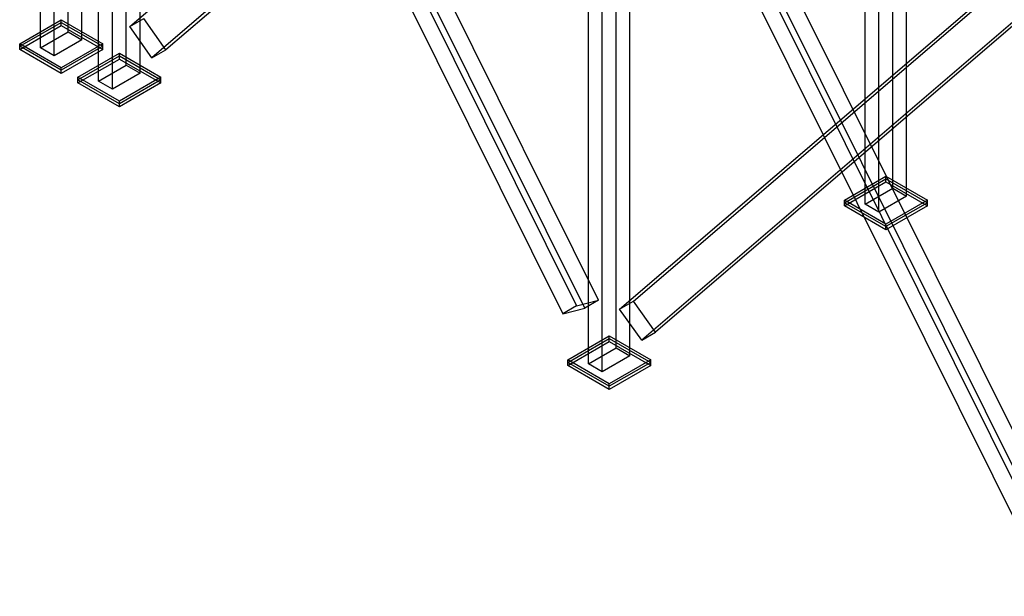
# Model space of a CAD drawing. Header units: millimetres. Extents: x -4756 to 15458, y -11425 to 662.
# Tile 1 of 10: x 1489 to 4571, y -7648 to -5842. Entities that reach past the tile are written whole.
import ezdxf

# ---------------------------------------------------------------- set-up
doc = ezdxf.new("R2010")
doc.units = ezdxf.units.MM
for name, color, linetype, true_color in [('baseplate', 7, 'Continuous', 0x746052), ('bracing', 7, 'Continuous', 0xb64a45), ('kolom', 7, 'Continuous', 0x1c292c)]:
    doc.layers.add(name, color=color, linetype=linetype, true_color=true_color)

msp = doc.modelspace()

# ---------------------------------------------------------------- linework, layer by layer
at = {"layer": 'baseplate'}
for p, q in [((1489.3468, -5917.02), (1619.2468, -5842.02)), ((1489.3468, -5925.02), (1619.2468, -5850.02)), ((1619.2468, -5842.02), (1749.1468, -5917.02)), ((1619.2468, -5850.02), (1619.2468, -5842.02)), ((1619.2468, -5850.02), (1749.1468, -5925.02)), ((1619.2468, -5860.02), (1619.2468, -5850.02)), ((1489.3468, -5935.02), (1619.2468, -5860.02)), ((1619.2468, -5860.02), (1749.1468, -5935.02)), ((1619.2468, -5992.02), (1489.3468, -5917.02)), ((1489.3468, -5925.02), (1489.3468, -5917.02)), ((1619.2468, -6000.02), (1489.3468, -5925.02)), ((1489.3468, -5935.02), (1489.3468, -5925.02)), ((1619.2468, -6010.02), (1489.3468, -5935.02)), ((1749.1468, -5917.02), (1619.2468, -5992.02)), ((1749.1468, -5925.02), (1619.2468, -6000.02)), ((1749.1468, -5935.02), (1619.2468, -6010.02)), ((1749.1468, -5925.02), (1749.1468, -5917.02)), ((1749.1468, -5935.02), (1749.1468, -5925.02)), ((1671.37134, -6022.005), (1801.28866, -5946.995)), ((1671.37134, -6030.005), (1801.28866, -5954.995)), ((1671.37134, -6040.005), (1801.28866, -5964.995)), ((1801.28866, -5946.995), (1931.21464, -6022.01)), ((1801.28866, -5954.995), (1801.28866, -5946.995)), ((1801.28866, -5954.995), (1931.21464, -6030.01)), ((1801.28866, -5964.995), (1801.28866, -5954.995)), ((1801.28866, -5964.995), (1931.21464, -6040.01)), ((1619.2468, -6000.02), (1619.2468, -5992.02)), ((1619.2468, -6010.02), (1619.2468, -6000.02)), ((1801.29732, -6097.02), (1671.37134, -6022.005)), ((1671.37134, -6030.005), (1671.37134, -6022.005)), ((1801.29732, -6105.02), (1671.37134, -6030.005)), ((1671.37134, -6040.005), (1671.37134, -6030.005)), ((1931.21464, -6022.01), (1801.29732, -6097.02)), ((1931.21464, -6030.01), (1801.29732, -6105.02)), ((1931.21464, -6030.01), (1931.21464, -6022.01)), ((1931.21464, -6040.01), (1931.21464, -6030.01)), ((1801.29732, -6115.02), (1671.37134, -6040.005)), ((1931.21464, -6040.01), (1801.29732, -6115.02)), ((1801.29732, -6105.02), (1801.29732, -6097.02)), ((1801.29732, -6115.02), (1801.29732, -6105.02)), ((4070.04412, -6406.99), (4199.94412, -6331.99)), ((4070.04412, -6414.99), (4199.94412, -6339.99)), ((4199.94412, -6331.99), (4329.84412, -6406.99)), ((4199.94412, -6339.99), (4199.94412, -6331.99)), ((4199.94412, -6339.99), (4329.84412, -6414.99)), ((4199.94412, -6349.99), (4199.94412, -6339.99)), ((4070.04412, -6424.99), (4199.94412, -6349.99)), ((4199.94412, -6349.99), (4329.84412, -6424.99)), ((4199.94412, -6481.99), (4070.04412, -6406.99)), ((4070.04412, -6414.99), (4070.04412, -6406.99)), ((4329.84412, -6406.99), (4199.94412, -6481.99)), ((4329.84412, -6414.99), (4329.84412, -6406.99)), ((4199.94412, -6489.99), (4070.04412, -6414.99)), ((4070.04412, -6424.99), (4070.04412, -6414.99)), ((4199.94412, -6499.99), (4070.04412, -6424.99)), ((4329.84412, -6414.99), (4199.94412, -6489.99)), ((4329.84412, -6424.99), (4199.94412, -6499.99)), ((4329.84412, -6424.99), (4329.84412, -6414.99)), ((4199.94412, -6489.99), (4199.94412, -6481.99)), ((4199.94412, -6499.99), (4199.94412, -6489.99)), ((3204.2, -6907.01), (3334.11732, -6832)), ((3204.2, -6915.01), (3334.11732, -6840)), ((3334.11732, -6832), (3464.03464, -6907.01)), ((3334.11732, -6840), (3334.11732, -6832)), ((3334.11732, -6840), (3464.03464, -6915.01)), ((3334.11732, -6850), (3334.11732, -6840)), ((3204.2, -6925.01), (3334.11732, -6850)), ((3334.11732, -6850), (3464.03464, -6925.01)), ((3334.11732, -6982.02), (3204.2, -6907.01)), ((3204.2, -6915.01), (3204.2, -6907.01)), ((3334.11732, -6990.02), (3204.2, -6915.01)), ((3204.2, -6925.01), (3204.2, -6915.01)), ((3334.11732, -7000.02), (3204.2, -6925.01)), ((3464.03464, -6907.01), (3334.11732, -6982.02)), ((3464.03464, -6915.01), (3334.11732, -6990.02)), ((3464.03464, -6925.01), (3334.11732, -7000.02)), ((3464.03464, -6915.01), (3464.03464, -6907.01)), ((3464.03464, -6925.01), (3464.03464, -6915.01)), ((3334.11732, -6990.02), (3334.11732, -6982.02)), ((3334.11732, -7000.02), (3334.11732, -6990.02))]:
    msp.add_line(p, q, dxfattribs=at)
at = {"layer": 'bracing'}
for p, q in [((1825.34614, -3906.055), (3232.16314, -6738.455)), ((3301.14004, -6720.27), (1894.3317, -3888.855)), ((1782.04614, -3931.055), (3188.86314, -6763.455)), ((3257.84004, -6745.27), (1851.0317, -3913.855)), ((1834.1447, -5862.905), (3240.95304, -4655.97)), ((3353.22994, -4727.835), (1946.4216, -5935.71)), ((3309.92994, -4752.835), (1903.1216, -5960.71)), ((4833.90808, -7604.74), (3427.08242, -4773.325)), ((3358.09686, -4790.535), (4764.92252, -7622.9)), ((4790.60808, -7629.74), (3383.78242, -4798.325)), ((3314.79686, -4815.535), (4721.62252, -7647.9)), ((3366.88676, -6748.11), (4773.72108, -5541.21)), ((3410.18676, -6723.11), (4817.02108, -5516.21)), ((4842.69798, -5638.065), (3435.87232, -6845.95)), ((4885.99798, -5613.065), (3479.17232, -6820.95)), ((1834.1447, -5862.905), (1877.4447, -5837.905)), ((1946.4216, -5935.71), (1877.4447, -5837.905)), ((1903.1216, -5960.71), (1834.1447, -5862.905)), ((1903.1216, -5960.71), (1946.4216, -5935.71)), ((3232.16314, -6738.455), (3188.86314, -6763.455)), ((3188.86314, -6763.455), (3257.84004, -6745.27)), ((3232.16314, -6738.455), (3301.14004, -6720.27)), ((3301.14004, -6720.27), (3257.84004, -6745.27)), ((3366.88676, -6748.11), (3410.18676, -6723.11)), ((3479.17232, -6820.95), (3410.18676, -6723.11)), ((3435.87232, -6845.95), (3366.88676, -6748.11)), ((3435.87232, -6845.95), (3479.17232, -6820.95))]:
    msp.add_line(p, q, dxfattribs=at)
at = {"layer": 'kolom'}
for p, q in [((1641.00072, -5879.46), (1641.00072, -3397.47)), ((1554.40072, -5929.46), (1554.40072, -3447.47)), ((1684.30072, -5904.46), (1684.30072, -3422.47)), ((1597.70072, -5954.46), (1597.70072, -3472.47)), ((1822.92134, -5984.495), (1822.92134, -3502.505)), ((1866.22134, -6009.495), (1866.22134, -3527.505)), ((1736.32134, -6034.495), (1736.32134, -3552.505)), ((1779.62134, -6059.495), (1779.62134, -3577.505)), ((4221.65474, -6369.455), (4221.65474, -3887.465)), ((4264.95474, -6394.455), (4264.95474, -3912.465)), ((4135.05474, -6419.455), (4135.05474, -3937.465)), ((4178.35474, -6444.455), (4178.35474, -3962.465)), ((3355.74134, -6869.495), (3355.74134, -4387.505)), ((3399.04134, -6894.495), (3399.04134, -4412.505)), ((3269.14134, -6919.495), (3269.14134, -4437.505)), ((3312.44134, -6944.495), (3312.44134, -4462.505)), ((1554.40072, -5929.46), (1641.00072, -5879.46)), ((1641.00072, -5879.46), (1684.30072, -5904.46)), ((1684.30072, -5904.46), (1597.70072, -5954.46)), ((1597.70072, -5954.46), (1554.40072, -5929.46)), ((1736.32134, -6034.495), (1822.92134, -5984.495)), ((1822.92134, -5984.495), (1866.22134, -6009.495)), ((1779.62134, -6059.495), (1736.32134, -6034.495)), ((1866.22134, -6009.495), (1779.62134, -6059.495)), ((4135.05474, -6419.455), (4221.65474, -6369.455)), ((4221.65474, -6369.455), (4264.95474, -6394.455)), ((4264.95474, -6394.455), (4178.35474, -6444.455)), ((4178.35474, -6444.455), (4135.05474, -6419.455)), ((3269.14134, -6919.495), (3355.74134, -6869.495)), ((3355.74134, -6869.495), (3399.04134, -6894.495)), ((3399.04134, -6894.495), (3312.44134, -6944.495)), ((3312.44134, -6944.495), (3269.14134, -6919.495))]:
    msp.add_line(p, q, dxfattribs=at)

doc.saveas('drawing.dxf')
